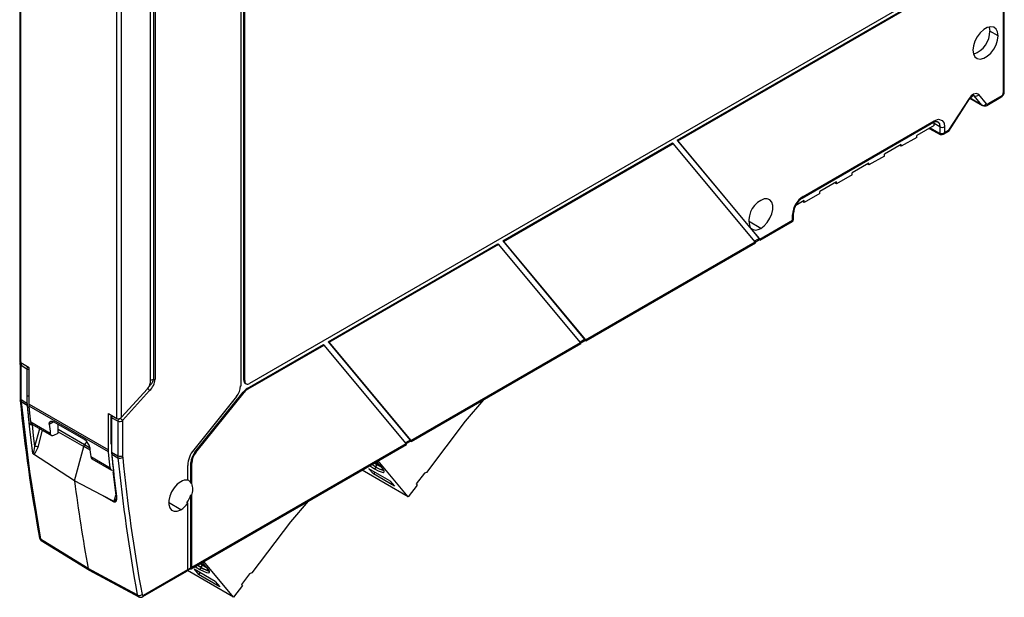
# Model space of a CAD drawing. Header units: millimetres. Extents: x 0 to 559, y 0 to 432.
# Tile 4 of 7: x 338 to 424, y 253 to 304. Entities that reach past the tile are written whole.
import ezdxf

# ---------------------------------------------------------------- set-up
doc = ezdxf.new("R2010")
doc.units = ezdxf.units.MM
doc.header["$LTSCALE"] = 2

msp = doc.modelspace()

# ---------------------------------------------------------------- linework, layer by layer
for p, q in [((424.068, 327.173), (424.068, 297.442)), ((424.156, 297.564), (424.156, 327.441)), ((357.388, 326.086), (357.388, 271.831)), ((357.671, 272.339), (357.671, 326.068)), ((357.741, 272.299), (357.741, 326.027)), ((338.067, 322.153), (338.067, 273.968)), ((338.155, 273.85), (338.155, 322.026)), ((346.555, 269.001), (346.555, 317.177)), ((346.975, 269.111), (346.975, 317.062)), ((349.461, 316.873), (349.461, 272.073)), ((349.774, 316.831), (349.774, 272.392)), ((349.916, 316.865), (349.916, 272.425)), ((418.057, 306.628), (358.165, 272.054)), ((395.552, 293.309), (417.987, 306.261)), ((395.622, 293.269), (418.057, 306.22)), ((423.608, 302.443), (422.889, 302.844)), ((421.525, 297.188), (421.446, 297.229)), ((421.525, 297.188), (421.447, 297.233)), ((422.196, 296.384), (421.525, 297.188)), ((422.586, 296.497), (421.915, 297.302)), ((422.642, 296.354), (423.864, 297.06)), ((423.926, 297.197), (422.704, 296.491)), ((421.077, 296.963), (419.289, 294.197)), ((419.294, 294.104), (421.117, 296.922)), ((421.154, 296.972), (422.242, 296.344)), ((422.196, 296.384), (421.16, 296.981)), ((406.494, 288.257), (417.956, 294.874)), ((406.557, 288.394), (418.018, 295.011)), ((418.01, 294.592), (416.497, 293.718)), ((418.01, 294.761), (417.997, 294.89)), ((418.01, 294.592), (418.01, 294.761)), ((418.517, 294.478), (418.01, 294.761)), ((418.517, 294.478), (418.517, 293.91)), ((418.938, 294.48), (418.938, 293.994)), ((416.497, 293.555), (416.497, 293.718)), ((417.581, 294.344), (418.561, 293.817)), ((418.517, 293.91), (417.643, 294.38)), ((418.826, 293.828), (419.304, 294.104)), ((418.938, 293.994), (419.289, 294.197)), ((380.296, 284.502), (395.13, 293.066)), ((380.366, 284.462), (395.201, 293.025)), ((395.13, 293.066), (395.201, 293.025)), ((402.362, 284.425), (395.201, 293.025)), ((395.552, 293.309), (401.881, 285.709)), ((395.552, 293.309), (395.622, 293.269)), ((401.935, 285.688), (395.622, 293.269)), ((415.149, 292.94), (413.669, 292.086)), ((415.149, 292.777), (415.003, 292.856)), ((416.497, 293.555), (415.149, 292.777)), ((415.149, 292.777), (415.149, 292.94)), ((413.669, 291.922), (412.32, 291.144)), ((413.669, 291.922), (413.669, 292.086)), ((412.32, 291.307), (410.841, 290.453)), ((412.32, 291.144), (412.175, 291.223)), ((412.32, 291.144), (412.32, 291.307)), ((410.841, 290.29), (409.492, 289.511)), ((410.841, 290.29), (410.841, 290.453)), ((409.492, 289.674), (408.012, 288.82)), ((409.492, 289.511), (409.346, 289.59)), ((409.492, 289.511), (409.492, 289.674)), ((408.012, 288.657), (406.663, 287.878)), ((408.012, 288.657), (408.012, 288.82)), ((406.663, 288.041), (405.92, 287.613)), ((406.663, 287.878), (406.518, 287.958)), ((406.663, 287.878), (406.663, 288.041)), ((405.637, 286.316), (405.637, 286.802)), ((405.725, 286.381), (405.725, 286.925)), ((402.855, 285.604), (401.794, 286.238)), ((402.784, 284.669), (405.637, 286.316)), ((402.819, 284.587), (405.646, 286.22)), ((401.911, 285.673), (402.714, 284.709)), ((402.784, 284.669), (401.998, 285.612)), ((365.04, 275.695), (379.874, 284.259)), ((365.11, 275.655), (379.945, 284.218)), ((379.874, 284.259), (379.945, 284.218)), ((387.106, 275.618), (379.945, 284.218)), ((380.296, 284.502), (387.458, 275.901)), ((380.296, 284.502), (380.366, 284.462)), ((380.366, 284.462), (387.528, 275.862)), ((387.528, 275.862), (402.362, 284.425)), ((387.563, 275.78), (402.397, 284.344)), ((402.714, 284.709), (402.317, 284.479)), ((402.372, 284.41), (402.748, 284.627)), ((365.04, 275.695), (372.202, 267.094)), ((365.04, 275.695), (365.11, 275.655)), ((365.11, 275.655), (372.272, 267.055)), ((372.272, 267.055), (387.106, 275.618)), ((372.307, 266.973), (387.141, 275.537)), ((387.458, 275.901), (387.061, 275.672)), ((387.116, 275.603), (387.492, 275.82)), ((357.969, 271.613), (364.618, 275.452)), ((358.039, 271.572), (364.689, 275.411)), ((364.618, 275.452), (364.689, 275.411)), ((371.85, 266.811), (364.689, 275.411)), ((338.098, 273.814), (338.098, 270.745)), ((338.884, 273.429), (338.155, 273.85)), ((338.182, 273.651), (338.705, 273.334)), ((338.182, 270.625), (338.182, 273.651)), ((338.705, 273.334), (338.705, 270.312)), ((338.884, 270.252), (338.884, 273.429)), ((349.774, 272.392), (349.461, 272.307)), ((357.671, 272.339), (357.741, 272.299)), ((357.795, 272.065), (357.866, 272.024)), ((349.253, 271.587), (346.975, 269.111)), ((349.425, 271.436), (347.067, 268.805)), ((353.393, 266.047), (357.615, 271.3)), ((353.463, 266.006), (357.686, 271.259)), ((357.686, 271.259), (357.615, 271.3)), ((358.039, 271.572), (357.969, 271.613)), ((338.098, 270.746), (338.106, 270.573)), ((338.705, 270.312), (338.182, 270.625)), ((338.182, 270.625), (338.191, 270.452)), ((338.713, 270.139), (338.191, 270.452)), ((338.707, 270.31), (338.707, 270.978)), ((357.034, 270.92), (353.286, 266.258)), ((378.626, 270.621), (377.018, 268.756)), ((338.705, 270.312), (338.713, 270.139)), ((338.707, 270.31), (338.716, 270.137)), ((338.884, 270.252), (345.825, 266.245)), ((345.834, 266.072), (338.892, 270.079)), ((339.036, 268.686), (340.741, 267.702)), ((340.658, 268.486), (341.004, 268.686)), ((343.721, 267.152), (341.034, 268.703)), ((345.825, 269.422), (346.555, 269.001)), ((345.825, 266.245), (345.825, 269.422)), ((346.045, 269.145), (346.045, 266.825)), ((346.647, 268.765), (346.106, 269.061)), ((346.106, 269.061), (346.106, 266.039)), ((346.647, 268.765), (346.647, 265.738)), ((346.922, 269.063), (346.866, 269)), ((347.067, 268.805), (347.067, 265.74)), ((377.018, 268.756), (373.643, 264.277)), ((338.885, 268.532), (339.063, 268.546)), ((339.129, 268.509), (340.843, 267.519)), ((339.205, 268.465), (339.177, 268.46)), ((339.402, 266.551), (339.818, 268.111)), ((339.675, 266.491), (340.068, 267.967)), ((341.435, 267.706), (341.435, 268.472)), ((343.731, 266.686), (341.435, 268.021)), ((341.435, 267.828), (343.661, 266.556)), ((341.062, 267.528), (341.435, 267.706)), ((372.202, 267.094), (371.805, 266.865)), ((371.861, 266.796), (372.237, 267.013)), ((342.857, 263.539), (343.661, 266.556)), ((344.215, 266.236), (343.661, 266.556)), ((344.178, 266.427), (343.73, 266.685)), ((346.103, 266.708), (346.103, 266.041)), ((346.106, 266.039), (346.647, 265.738)), ((353.048, 255.855), (371.885, 266.73)), ((353.11, 255.993), (371.85, 266.811)), ((353.463, 266.006), (353.393, 266.047)), ((342.857, 263.539), (339.285, 265.867)), ((344.277, 265.661), (345.983, 264.676)), ((344.378, 265.478), (346.092, 264.489)), ((346.114, 265.866), (346.655, 265.565)), ((372.042, 262.152), (369.417, 265.305)), ((352.756, 263.598), (352.756, 264.891)), ((353.039, 263.353), (353.039, 265.136)), ((353.11, 265.095), (353.039, 265.136)), ((353.11, 263.315), (353.11, 265.095)), ((372.042, 262.152), (367.999, 264.486)), ((368.604, 264.605), (368.989, 264.143)), ((370.443, 263.544), (368.604, 264.605)), ((369.209, 264.752), (368.846, 264.975)), ((368.864, 264.986), (369.17, 264.799)), ((369.115, 264.31), (368.989, 264.143)), ((369.289, 264.956), (369.056, 265.097)), ((369.209, 264.752), (369.09, 264.595)), ((369.134, 265.141), (369.387, 264.988)), ((369.289, 264.956), (369.17, 264.799)), ((369.387, 264.988), (369.289, 264.956)), ((369.425, 265.04), (369.387, 264.988)), ((369.387, 264.988), (369.587, 264.878)), ((345.239, 262.294), (342.857, 263.539)), ((370.828, 263.081), (368.989, 264.143)), ((370.443, 263.544), (370.828, 263.081)), ((373.448, 264.212), (372.736, 263.268)), ((373.643, 264.277), (373.448, 264.212)), ((372.813, 263.175), (372.042, 262.152)), ((372.736, 263.268), (372.813, 263.175)), ((346.323, 261.692), (345.239, 262.294)), ((346.317, 261.73), (345.239, 262.294)), ((346.322, 261.754), (346.464, 262.289)), ((353.039, 255.945), (353.039, 262.326)), ((353.11, 255.993), (353.11, 262.282)), ((363.294, 261.77), (361.742, 259.971)), ((352.148, 261.019), (351.087, 261.652)), ((352.756, 255.788), (352.756, 261.591)), ((361.742, 259.971), (358.368, 255.492)), ((344.053, 255.892), (339.882, 258.456)), ((339.948, 258.319), (344.171, 255.724)), ((344.154, 255.735), (348.475, 253.397)), ((348.902, 253.563), (352.756, 255.788)), ((356.767, 253.367), (352.735, 255.695)), ((352.753, 255.746), (353.018, 255.899)), ((352.756, 255.782), (353.039, 255.945)), ((353.329, 255.82), (353.714, 255.358)), ((355.167, 254.759), (353.329, 255.82)), ((353.933, 255.967), (353.598, 256.173)), ((353.616, 256.183), (353.895, 256.014)), ((354.014, 256.171), (353.808, 256.294)), ((353.933, 255.967), (353.815, 255.81)), ((353.886, 256.339), (354.111, 256.203)), ((354.014, 256.171), (353.895, 256.014)), ((354.111, 256.203), (354.014, 256.171)), ((354.15, 256.255), (354.111, 256.203)), ((354.111, 256.203), (354.312, 256.093)), ((356.767, 253.367), (354.16, 256.497)), ((348.84, 253.426), (352.694, 255.651)), ((353.84, 255.525), (353.714, 255.358)), ((355.552, 254.296), (353.714, 255.358)), ((358.172, 255.427), (357.461, 254.483)), ((358.368, 255.492), (358.172, 255.427)), ((355.167, 254.759), (355.552, 254.296)), ((357.538, 254.39), (356.767, 253.367)), ((357.461, 254.483), (357.538, 254.39))]:
    msp.add_line(p, q)
at = {"flags": 128}
for points in [[(423.608, 302.443), (423.564, 302.774), (423.434, 303.027), (423.23, 303.181), (422.968, 303.225), (422.668, 303.153), (422.356, 302.973), (422.057, 302.699), (421.794, 302.353), (421.59, 301.962), (421.461, 301.56), (421.416, 301.178)], [(422.834, 303.206), (422.845, 303.171), (422.889, 302.844)], [(421.416, 301.178), (421.461, 300.847), (421.59, 300.594), (421.794, 300.44), (422.057, 300.396), (422.356, 300.468), (422.668, 300.648), (422.968, 300.922), (423.23, 301.268), (423.434, 301.658), (423.564, 302.061), (423.608, 302.443)], [(421.915, 297.302), (421.723, 297.401), (421.467, 297.34), (421.26, 297.187), (421.077, 296.963)], [(421.117, 296.922), (421.117, 296.923), (421.113, 296.931), (421.1, 296.944), (421.077, 296.963)], [(422.242, 296.344), (422.222, 296.358), (422.196, 296.384)], [(422.28, 296.328), (422.252, 296.339), (422.242, 296.344)], [(417.956, 294.874), (418.16, 294.957), (418.306, 294.938)], [(418.018, 295.011), (418.41, 295.136), (418.727, 295.035), (418.883, 294.808), (418.938, 294.48)], [(418.293, 294.925), (418.354, 294.905), (418.475, 294.731), (418.517, 294.478)], [(418.517, 293.91), (418.531, 293.848), (418.562, 293.821)], [(418.825, 293.83), (418.839, 293.837), (418.872, 293.872)], [(418.872, 293.872), (418.899, 293.901), (418.938, 293.994)], [(419.292, 294.106), (419.302, 294.135), (419.289, 294.197)], [(402.855, 285.604), (403.153, 285.826), (403.428, 286.129), (403.656, 286.489), (403.819, 286.877), (403.904, 287.261), (403.904, 287.609), (403.819, 287.895), (403.656, 288.094), (403.428, 288.19), (403.153, 288.176), (402.855, 288.054)], [(405.637, 286.316), (405.647, 286.24), (405.622, 286.211)], [(405.701, 286.342), (405.698, 286.338), (405.637, 286.316)], [(405.723, 286.381), (405.724, 286.373), (405.701, 286.342)], [(401.881, 285.709), (401.906, 285.7), (401.935, 285.688)], [(401.911, 285.673), (401.955, 285.641), (401.998, 285.612)], [(402.397, 284.345), (402.399, 284.345), (402.399, 284.371), (402.362, 284.425)], [(402.784, 284.669), (402.82, 284.614), (402.821, 284.589), (402.806, 284.585), (402.782, 284.591), (402.75, 284.604), (402.713, 284.624)], [(402.714, 284.709), (402.75, 284.654), (402.751, 284.629), (402.748, 284.629)], [(387.141, 275.538), (387.143, 275.538), (387.143, 275.564), (387.106, 275.618)], [(387.528, 275.862), (387.564, 275.807), (387.565, 275.782), (387.55, 275.778), (387.526, 275.784), (387.494, 275.797), (387.457, 275.817)], [(387.458, 275.901), (387.495, 275.847), (387.495, 275.822), (387.492, 275.822)], [(338.182, 273.651), (338.121, 273.708), (338.098, 273.784), (338.107, 273.818)], [(338.099, 270.745), (338.12, 270.681), (338.182, 270.625)], [(338.191, 270.452), (338.128, 270.51), (338.108, 270.574)], [(338.191, 270.452), (338.923, 264.369), (339.882, 258.456)], [(338.713, 270.139), (338.938, 268.042), (339.189, 265.963)], [(338.716, 270.137), (338.714, 270.138), (338.713, 270.139)], [(338.892, 270.079), (338.886, 270.174), (338.884, 270.252)], [(339.036, 268.686), (338.954, 269.465), (338.892, 270.079)], [(339.136, 268.506), (339.073, 268.568), (339.036, 268.686)], [(340.658, 268.486), (340.678, 268.66), (340.775, 268.754), (340.894, 268.759), (341.034, 268.703)], [(339.402, 266.551), (339.287, 267.504), (339.177, 268.46)], [(372.272, 267.055), (372.309, 267), (372.309, 266.975), (372.294, 266.971), (372.27, 266.977), (372.238, 266.99), (372.201, 267.009)], [(372.202, 267.094), (372.239, 267.04), (372.239, 267.014), (372.236, 267.014)], [(339.189, 265.963), (339.2, 265.958), (339.211, 265.956), (339.234, 265.964), (339.283, 266.028), (339.344, 266.204), (339.402, 266.551)], [(339.285, 265.867), (339.373, 265.915), (339.463, 266.013), (339.675, 266.491)], [(345.834, 266.072), (345.827, 266.167), (345.825, 266.245)], [(345.983, 264.676), (345.898, 265.457), (345.834, 266.072)], [(346.103, 266.041), (346.106, 265.942), (346.112, 265.868)], [(346.106, 266.039), (346.109, 265.941), (346.114, 265.866)], [(371.885, 266.731), (371.887, 266.731), (371.887, 266.757), (371.85, 266.811)], [(346.647, 265.738), (346.649, 265.64), (346.655, 265.565)], [(347.067, 265.74), (347.07, 265.657), (347.074, 265.593)], [(369.09, 264.595), (369.41, 264.424), (369.666, 264.318), (369.843, 264.282), (369.932, 264.319), (369.926, 264.426), (369.826, 264.598), (369.638, 264.824), (369.372, 265.091), (369.247, 265.207)], [(346.281, 264.262), (346.25, 264.283), (346.23, 264.304), (346.226, 264.323), (346.246, 264.341), (346.272, 264.349)], [(346.227, 264.316), (346.245, 264.142), (346.467, 262.27)], [(368.655, 264.865), (368.725, 264.82), (369.09, 264.595)], [(369.713, 264.74), (369.593, 264.794), (369.289, 264.956)], [(352.148, 263.468), (351.849, 263.246), (351.575, 262.943), (351.346, 262.583), (351.183, 262.195), (351.098, 261.812), (351.098, 261.463), (351.183, 261.178), (351.346, 260.979), (351.575, 260.882), (351.849, 260.896), (352.148, 261.019)], [(353.039, 263.353), (353.079, 263.332), (353.11, 263.315)], [(346.527, 262.191), (346.535, 261.931), (346.503, 261.779), (346.453, 261.701), (346.419, 261.681), (346.386, 261.675), (346.355, 261.68), (346.323, 261.692)], [(346.46, 261.984), (346.448, 261.931), (346.391, 261.806), (346.37, 261.783), (346.349, 261.773), (346.337, 261.773), (346.326, 261.777)], [(353.039, 262.326), (353.079, 262.301), (353.11, 262.282)], [(352.685, 261.634), (352.725, 261.61), (352.756, 261.591)], [(339.882, 258.456), (339.819, 258.516), (339.803, 258.567)], [(339.882, 258.456), (339.922, 258.353), (339.977, 258.309)], [(344.053, 255.892), (344.095, 255.786), (344.149, 255.745)], [(348.346, 253.57), (345.942, 254.87), (344.053, 255.892)], [(344.154, 255.735), (344.153, 255.735), (344.089, 255.796), (344.053, 255.892)], [(352.936, 255.852), (352.942, 255.85), (352.981, 255.842), (353.017, 255.844), (353.049, 255.856), (353.075, 255.878), (353.094, 255.909), (353.106, 255.948), (353.11, 255.993)], [(353.407, 256.063), (353.449, 256.035), (353.815, 255.81)], [(353.815, 255.81), (354.135, 255.639), (354.391, 255.533), (354.568, 255.497), (354.656, 255.534), (354.65, 255.641), (354.55, 255.813), (354.362, 256.039), (354.097, 256.306), (353.994, 256.401)], [(354.437, 255.955), (354.318, 256.009), (354.014, 256.171)], [(348.346, 253.57), (348.398, 253.453), (348.466, 253.411)]]:
    msp.add_lwpolyline(points, dxfattribs=at)
for centre, radius, start, end in [((420.782, 302.827), 2.107, 288.90079, 0.4614), ((419.682, 298.783), 2.349, 307.6432, 318.84016), ((421.653, 297.477), 0.316, 246.20974, 326.2829), ((423.524, 297.593), 0.633, 302.5645, 357.43469), ((423.779, 297.181), 0.148, 305.01333, 6.29885), ((423.761, 297.456), 0.307, 302.60548, 357.39452), ((424.006, 297.579), 0.151, 294.37466, 354.3052), ((422.323, 296.672), 0.316, 246.20974, 326.2829), ((422.434, 296.713), 0.415, 247.98752, 300.06707), ((422.648, 296.561), 0.0897, 225.71493, 308.59484), ((422.558, 296.475), 0.147, 304.22473, 6.37057), ((417.876, 294.993), 0.144, 304.05635, 7.25583), ((418.725, 294.891), 0.462, 243.23378, 297.34352), ((418.667, 294.258), 0.378, 246.72321, 315.80606), ((418.677, 294.095), 0.3, 246.61478, 311.21085), ((403.809, 286.321), 1.978, 118.84144, 198.66252), ((407.632, 286.712), 1.997, 122.58137, 177.41359), ((407.398, 286.847), 1.674, 122.64686, 177.39329), ((406.414, 288.376), 0.143, 303.37215, 7.32414), ((405.582, 286.935), 0.144, 292.77089, 356.25498), ((405.54, 286.345), 0.162, 301.56725, 358.69582), ((402.33, 286.053), 0.566, 217.4095, 222.15979), ((402.431, 286.149), 0.69, 231.08212, 307.85042), ((338.237, 273.999), 0.17, 177.60051, 241.10339), ((338.367, 273.802), 0.262, 135.25889, 176.4906), ((338.488, 273.634), 0.306, 136.36781, 176.69487), ((339.01, 273.316), 0.306, 136.36781, 176.69487), ((338.846, 273.596), 0.298, 241.59655, 277.2966), ((348.703, 272.109), 0.759, 316.48475, 357.2186), ((348.601, 272.724), 1.22, 310.23527, 344.18026), ((348.229, 272.645), 1.701, 314.67643, 352.57402), ((349.78, 272.68), 0.289, 268.85591, 298.04024), ((357.965, 272.307), 0.296, 173.70115, 234.98667), ((358, 272.257), 0.262, 170.78596, 309.20329), ((348.928, 271.125), 0.586, 32.03281, 59.71433), ((355.854, 271.902), 1.535, 320.22793, 357.36071), ((358.641, 270.499), 1.302, 121.1059, 142.02127), ((358.712, 270.458), 1.302, 121.1059, 142.02127), ((485.183, 285.181), 147.8, 185.67401, 190.37394), ((338.779, 271.14), 0.178, 246.21851, 306.40899), ((338.8, 270.472), 0.186, 239.13099, 240.0046), ((495.274, 285.863), 157.346, 185.73581, 186.32359), ((346.245, 269.145), 0.2, 141.24814, 180), ((346.142, 269.152), 0.0973, 184.33275, 248.32072), ((346.416, 269.05), 0.31, 145.01535, 177.8358), ((346.689, 269.344), 0.369, 248.56936, 320.77754), ((346.961, 268.753), 0.315, 138.39663, 177.72875), ((346.823, 269.137), 0.412, 244.60488, 306.31313), ((346.77, 269.074), 0.121, 248.60957, 322.31597), ((346.571, 268.494), 0.586, 32.03281, 59.71433), ((339.153, 268.99), 0.531, 239.68979, 272.58732), ((496.899, 284.789), 157.089, 185.95699, 186.24465), ((340.949, 267.701), 0.207, 179.93609, 303.13215), ((343.178, 266.279), 1.029, 9.29252, 58.11494), ((341.589, 268.526), 2.824, 319.31485, 326.41353), ((341.589, 268.526), 2.824, 319.31949, 326.41344), ((339.439, 266.07), 0.482, 60.75123, 94.43789), ((343.985, 266.466), 0.336, 139.29802, 164.61555), ((500.434, 282.748), 157.089, 185.95699, 186.24465), ((346.158, 266.804), 0.11, 168.87255, 240.53911), ((346.199, 266.206), 0.191, 240.00455, 240.86304), ((355.056, 264.785), 2.302, 140.22793, 177.36071), ((354.572, 265.065), 1.535, 140.22793, 177.36071), ((339.461, 266.136), 0.322, 212.50471, 236.84186), ((344.505, 265.668), 0.228, 181.90611, 236.15537), ((346.198, 266.017), 0.173, 240.00451, 240.95241), ((502.67, 281.593), 157.346, 185.73581, 186.32359), ((500.918, 281.405), 155.581, 185.73214, 187.09428), ((346.855, 266.151), 0.462, 243.23378, 297.34352), ((346.84, 265.947), 0.424, 244.12299, 303.54173), ((494.355, 280.269), 148.43, 185.68511, 190.36262), ((494.553, 280.275), 148.208, 185.68511, 190.36262), ((354.643, 265.024), 1.535, 140.22793, 177.36071), ((346.197, 264.683), 0.215, 181.73385, 301.28108), ((370.118, 266.073), 1.588, 233.36428, 261.71918), ((370.451, 266.632), 2.253, 236.54211, 256.34929), ((486.531, 282.093), 144.867, 187.35843, 190.41996), ((486.531, 282.093), 144.867, 187.35832, 190.41995), ((352.619, 262.751), 0.858, 80.79242, 123.29791), ((352.558, 263.119), 0.534, 25.94734, 68.28591), ((351.827, 262.799), 1.383, 338.05481, 21.94519), ((346.573, 262.289), 0.108, 189.99652, 244.89513), ((350.627, 263.121), 2.54, 324.15129, 341.76129), ((351.091, 262.751), 2.029, 301.39183, 325.13787), ((340.176, 258.629), 0.383, 187.91313, 241.04582), ((352.613, 255.77), 0.144, 304.12618, 7.186), ((352.991, 255.939), 0.048, 304.12618, 7.186), ((354.842, 257.288), 1.588, 233.36428, 261.71918), ((355.175, 257.847), 2.253, 236.54211, 256.34929), ((348.517, 253.932), 0.401, 244.77702, 307.84425), ((348.631, 253.776), 0.408, 244.26278, 300.95467), ((348.847, 253.628), 0.0848, 188.28585, 310.4076), ((348.759, 253.545), 0.144, 304.3691, 7.16167)]:
    msp.add_arc(centre, radius, start, end)

doc.saveas('drawing.dxf')
